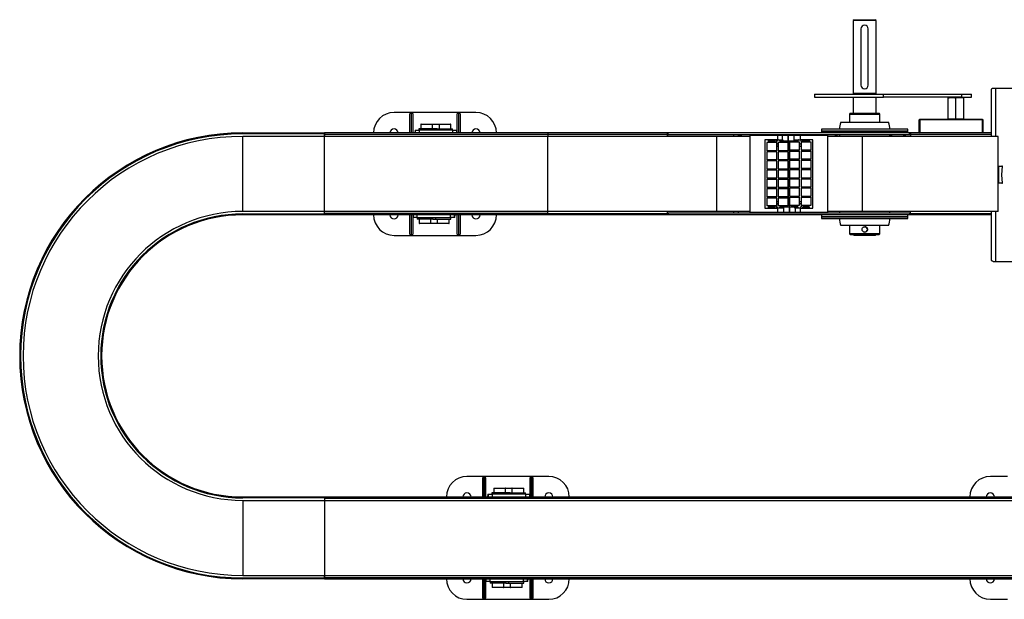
# Model space of a CAD drawing. Header units: millimetres. Extents: x 0 to 420, y 0 to 297.
# Tile 3 of 9: x 164 to 218, y 127 to 158. Entities that reach past the tile are written whole.
import ezdxf

# ---------------------------------------------------------------- set-up
doc = ezdxf.new("R2010")
doc.units = ezdxf.units.MM

msp = doc.modelspace()

# ---------------------------------------------------------------- linework, layer by layer
at = {"color": 7, "linetype": 'Continuous', "lineweight": 25}
for p, q in [((209.67443, 158.42364), (209.62443, 158.37364)), ((209.62443, 158.37364), (209.62443, 154.37364)), ((210.87443, 158.37364), (209.62443, 158.37364)), ((209.67443, 158.42364), (210.82443, 158.42364)), ((210.04943, 157.92364), (210.04943, 154.82364)), ((210.44943, 154.82364), (210.44943, 157.92364)), ((210.87443, 158.37364), (210.82443, 158.42364)), ((210.87443, 154.37364), (210.87443, 158.37364)), ((207.49943, 154.32364), (207.49943, 154.17364)), ((207.49943, 154.32364), (211.28068, 154.32364)), ((207.49943, 154.17364), (211.28068, 154.17364)), ((210.24943, 154.37364), (209.62443, 154.37364)), ((209.62443, 154.17364), (209.62443, 153.27364)), ((209.65193, 154.37364), (209.65193, 154.32364)), ((210.87443, 154.37364), (210.24943, 154.37364)), ((210.84693, 154.32364), (210.84693, 154.37364)), ((210.87443, 153.27364), (210.87443, 154.17364)), ((211.28068, 154.17364), (211.28068, 154.32364)), ((211.28068, 154.32364), (215.57756, 154.32364)), ((215.57756, 154.17364), (211.28068, 154.17364)), ((214.82443, 154.14864), (214.82443, 154.12471)), ((215.03693, 154.14864), (214.82443, 154.14864)), ((215.46193, 154.14864), (215.03693, 154.14864)), ((215.24943, 154.12471), (215.46193, 154.14864)), ((215.46193, 154.14864), (215.67443, 154.12471)), ((215.67443, 154.14864), (215.46193, 154.14864)), ((215.57756, 154.32364), (215.57756, 154.17364)), ((215.57756, 154.32364), (216.12443, 154.32364)), ((215.57756, 154.17364), (216.12443, 154.17364)), ((215.67443, 154.12471), (215.67443, 154.14864)), ((216.12443, 154.17364), (216.12443, 154.32364)), ((217.21711, 152.01114), (217.21711, 154.57309)), ((217.31236, 154.66834), (217.46255, 154.66834)), ((217.46255, 154.66834), (218.75238, 154.66834)), ((217.46255, 152.01114), (217.46255, 154.66834)), ((214.82443, 154.12471), (214.82443, 152.97257)), ((215.24943, 154.12471), (215.24943, 152.97257)), ((215.67443, 154.12471), (215.67443, 152.97257)), ((185.33471, 153.32364), (184.39971, 153.32364)), ((185.27471, 152.19864), (185.27471, 153.25477)), ((185.36471, 153.32364), (185.33471, 153.32364)), ((185.33471, 153.32364), (185.33471, 152.19864)), ((187.93471, 153.32364), (185.36471, 153.32364)), ((185.36471, 152.19864), (185.36471, 153.32364)), ((185.42471, 153.25477), (185.42471, 152.19864)), ((187.87471, 152.19864), (187.87471, 153.25477)), ((187.96471, 153.32364), (187.93471, 153.32364)), ((187.93471, 153.32364), (187.93471, 152.19864)), ((188.89971, 153.32364), (187.96471, 153.32364)), ((187.96471, 152.19864), (187.96471, 153.32364)), ((188.02471, 153.25477), (188.02471, 152.19864)), ((209.41785, 153.23197), (209.41785, 152.78325)), ((209.41785, 153.23197), (211.08101, 153.23197)), ((211.03934, 153.27364), (209.45952, 153.27364)), ((211.08101, 152.78325), (211.08101, 153.23197)), ((185.87105, 152.66364), (185.87105, 152.42864)), ((186.47851, 152.66364), (185.87105, 152.66364)), ((185.88605, 152.67864), (186.46547, 152.67864)), ((186.46547, 152.67864), (186.50605, 152.67864)), ((186.52105, 152.66364), (186.47851, 152.66364)), ((186.50605, 152.67864), (186.88603, 152.67864)), ((186.52105, 152.42864), (186.52105, 152.66364)), ((186.87103, 152.66364), (186.52105, 152.66364)), ((186.87103, 152.66364), (186.87103, 152.42864)), ((187.47849, 152.66364), (186.87103, 152.66364)), ((186.88603, 152.67864), (187.46545, 152.67864)), ((187.46545, 152.67864), (187.50603, 152.67864)), ((187.52103, 152.66364), (187.47849, 152.66364)), ((187.52103, 152.42864), (187.52103, 152.66364)), ((208.93598, 152.78325), (211.56288, 152.78325)), ((213.27443, 152.94864), (213.24943, 152.92364)), ((213.24943, 152.22364), (213.24943, 152.92364)), ((213.24943, 152.92364), (213.27443, 152.92364)), ((213.27443, 152.94864), (215.13752, 152.94864)), ((213.27443, 152.94864), (213.27443, 152.92364)), ((213.27443, 152.92364), (213.27443, 152.22364)), ((216.72443, 152.92364), (213.27443, 152.92364)), ((214.82443, 152.97257), (214.82443, 152.94864)), ((215.36135, 152.94864), (215.13752, 152.94864)), ((215.46193, 152.94864), (215.24943, 152.97257)), ((215.36135, 152.94864), (216.72443, 152.94864)), ((215.67443, 152.97257), (215.46193, 152.94864)), ((215.67443, 152.94864), (215.67443, 152.97257)), ((216.72443, 152.94864), (216.72443, 152.92364)), ((216.72443, 152.94864), (216.74943, 152.92364)), ((216.72443, 152.22364), (216.72443, 152.92364)), ((216.72443, 152.92364), (216.74943, 152.92364)), ((216.74943, 152.92364), (216.74943, 152.22364)), ((176.08943, 152.19864), (176.08943, 152.14864)), ((176.08943, 152.19864), (180.58943, 152.19864)), ((180.58943, 152.14864), (176.08943, 152.14864)), ((176.08943, 147.88614), (176.08943, 152.01114)), ((180.58943, 152.01114), (176.08943, 152.01114)), ((192.83943, 152.19864), (180.58943, 152.19864)), ((180.58943, 152.19864), (180.58943, 152.14864)), ((180.58943, 152.01114), (180.58943, 152.14864)), ((192.83943, 152.12364), (180.58943, 152.12364)), ((180.58943, 152.12364), (180.58943, 152.01114)), ((180.58943, 147.88614), (180.58943, 152.01114)), ((192.83943, 152.01114), (180.58943, 152.01114)), ((185.55502, 152.19864), (185.5554, 152.26077)), ((185.55578, 152.19864), (185.5554, 152.26077)), ((185.55671, 152.34864), (185.55671, 152.19864)), ((185.55671, 152.34864), (185.58822, 152.34864)), ((185.58822, 152.19864), (185.58822, 152.34864)), ((185.58822, 152.34864), (185.78945, 152.34864)), ((185.77105, 152.42864), (185.77105, 152.34864)), ((186.62105, 152.42864), (185.77105, 152.42864)), ((185.78945, 152.34864), (185.78945, 152.19864)), ((187.63941, 152.34864), (185.78945, 152.34864)), ((186.62105, 152.34864), (186.62105, 152.42864)), ((186.76844, 152.42864), (186.62105, 152.42864)), ((186.77103, 152.42864), (186.77103, 152.34864)), ((186.77103, 152.42864), (187.62103, 152.42864)), ((187.62103, 152.34864), (187.62103, 152.42864)), ((187.63941, 152.19864), (187.63941, 152.34864)), ((187.63941, 152.34864), (187.83818, 152.34864)), ((187.83818, 152.34864), (187.83818, 152.19864)), ((192.83943, 152.19864), (192.83943, 152.12364)), ((199.41443, 152.19864), (192.83943, 152.19864)), ((192.83943, 152.12364), (192.83943, 152.01114)), ((199.41443, 152.12364), (192.83943, 152.12364)), ((192.83943, 152.12364), (192.83943, 152.01114)), ((192.83943, 147.88614), (192.83943, 152.01114)), ((202.12443, 152.01114), (192.83943, 152.01114)), ((199.41443, 152.12364), (199.41443, 152.19864)), ((199.46443, 152.19864), (199.41443, 152.19864)), ((199.41443, 152.12364), (199.41443, 152.01114)), ((199.41443, 152.01114), (199.41443, 152.09864)), ((200.90691, 152.09864), (199.41443, 152.09864)), ((199.46443, 152.09864), (199.46443, 152.19864)), ((212.71443, 152.19864), (199.46443, 152.19864)), ((212.71443, 152.09864), (200.90691, 152.09864)), ((202.12443, 147.88614), (202.12443, 152.01114)), ((203.96184, 152.01114), (202.12443, 152.01114)), ((203.0641, 152.01114), (203.0641, 152.09864)), ((203.32079, 152.01114), (203.32079, 152.09864)), ((203.36199, 152.04864), (203.36199, 152.01114)), ((203.43699, 152.04864), (203.36199, 152.04864)), ((203.51199, 152.04864), (203.43699, 152.04864)), ((203.51199, 152.01114), (203.51199, 152.04864)), ((203.96184, 147.82364), (203.96184, 152.07364)), ((203.96184, 152.07364), (205.45433, 152.07364)), ((205.08943, 152.09864), (205.08943, 152.07364)), ((205.45433, 152.07364), (205.45433, 151.82864)), ((205.45433, 152.07364), (205.73718, 152.07364)), ((205.73718, 151.82864), (205.73718, 152.07364)), ((205.73718, 152.07364), (206.04943, 152.07364)), ((206.04943, 151.75364), (206.04943, 152.07364)), ((206.04943, 152.07364), (206.36168, 152.07364)), ((206.04943, 152.07364), (206.04943, 151.75364)), ((206.36168, 152.07364), (206.36168, 151.75364)), ((206.36168, 152.07364), (206.72454, 152.07364)), ((206.72454, 151.82864), (206.72454, 152.07364)), ((206.72454, 152.07364), (208.21702, 152.07364)), ((207.08943, 152.09864), (207.08943, 152.07364)), ((207.87443, 152.39864), (207.87443, 152.29864)), ((209.06193, 152.39864), (207.87443, 152.39864)), ((207.87443, 152.29864), (207.87443, 152.19864)), ((209.06193, 152.29864), (207.87443, 152.29864)), ((207.87443, 152.29864), (212.62443, 152.29864)), ((208.21702, 152.07364), (208.21702, 147.82364)), ((210.12443, 152.01114), (208.21702, 152.01114)), ((208.61199, 152.04864), (208.61199, 152.01114)), ((208.68699, 152.04864), (208.61199, 152.04864)), ((208.76199, 152.04864), (208.68699, 152.04864)), ((208.76199, 152.01114), (208.76199, 152.04864)), ((212.62443, 152.39864), (209.06193, 152.39864)), ((212.62443, 152.29864), (209.06193, 152.29864)), ((210.12443, 147.88614), (210.12443, 152.01114)), ((217.58943, 152.01114), (210.12443, 152.01114)), ((211.68699, 152.04864), (211.62693, 152.04864)), ((211.76199, 152.04864), (211.68699, 152.04864)), ((211.76199, 152.01114), (211.76199, 152.04864)), ((212.36199, 152.04864), (212.36199, 152.01114)), ((212.43699, 152.04864), (212.36199, 152.04864)), ((212.51199, 152.04864), (212.43699, 152.04864)), ((212.51199, 152.01114), (212.51199, 152.04864)), ((212.62443, 152.29864), (212.62443, 152.39864)), ((212.62443, 152.19864), (212.62443, 152.29864)), ((212.71443, 152.09864), (212.71443, 152.19864)), ((212.76443, 152.19864), (212.71443, 152.19864)), ((212.76443, 152.09864), (212.71443, 152.09864)), ((212.76443, 152.19864), (212.76443, 152.12364)), ((217.21711, 152.19864), (212.76443, 152.19864)), ((217.21711, 152.12364), (212.76443, 152.12364)), ((212.76443, 152.12364), (212.76443, 152.01114)), ((213.24943, 152.22364), (213.27443, 152.22364)), ((213.24943, 152.22364), (213.27443, 152.19864)), ((213.27443, 152.22364), (216.72443, 152.22364)), ((213.27443, 152.22364), (213.27443, 152.19864)), ((216.72443, 152.22364), (216.72443, 152.19864)), ((216.72443, 152.22364), (216.74943, 152.22364)), ((216.72443, 152.19864), (216.74943, 152.22364)), ((217.58943, 147.88614), (217.58943, 152.01114)), ((205.45433, 151.82864), (204.76943, 151.82864)), ((204.76943, 151.82864), (204.76943, 148.06864)), ((204.86943, 151.67114), (204.86943, 151.22114)), ((205.41943, 151.67114), (204.86943, 151.67114)), ((204.95693, 151.68864), (204.95693, 151.67114)), ((205.33193, 151.68864), (204.95693, 151.68864)), ((204.96943, 151.75364), (204.96943, 151.82864)), ((205.31943, 151.75364), (204.96943, 151.75364)), ((205.01943, 151.72364), (205.01943, 151.68864)), ((205.01943, 151.72364), (205.26943, 151.72364)), ((205.02818, 151.75364), (205.02818, 151.72364)), ((205.26068, 151.72364), (205.26068, 151.75364)), ((205.26943, 151.68864), (205.26943, 151.72364)), ((205.31943, 151.82864), (205.31943, 151.75364)), ((205.33193, 151.67114), (205.33193, 151.68864)), ((205.41943, 151.22114), (205.41943, 151.67114)), ((205.45433, 151.82864), (205.73718, 151.82864)), ((205.49943, 151.67114), (205.49943, 151.22114)), ((206.04943, 151.67114), (205.49943, 151.67114)), ((205.58693, 151.68864), (205.58693, 151.67114)), ((205.96193, 151.68864), (205.58693, 151.68864)), ((205.59943, 151.75364), (205.59943, 151.82864)), ((205.76345, 151.75364), (205.59943, 151.75364)), ((205.64943, 151.72364), (205.64943, 151.68864)), ((205.64943, 151.72364), (205.89943, 151.72364)), ((205.65818, 151.75364), (205.65818, 151.72364)), ((205.73718, 151.82864), (205.76345, 151.82864)), ((205.76345, 151.82864), (205.76345, 151.75364)), ((206.04943, 151.75364), (205.76345, 151.75364)), ((205.89068, 151.72364), (205.89068, 151.75364)), ((205.89943, 151.68864), (205.89943, 151.72364)), ((205.96193, 151.67114), (205.96193, 151.68864)), ((206.36168, 151.75364), (206.04943, 151.75364)), ((206.04943, 151.67114), (206.04943, 151.75364)), ((206.04943, 151.75364), (206.04943, 151.39952)), ((206.04943, 151.22114), (206.04943, 151.67114)), ((206.04943, 151.40364), (206.12943, 151.43275)), ((206.12943, 151.70614), (206.12943, 151.25614)), ((206.12943, 151.70614), (206.67943, 151.70614)), ((206.12943, 150.34452), (206.12943, 151.43275)), ((206.21693, 151.72364), (206.21693, 151.70614)), ((206.21693, 151.72364), (206.59193, 151.72364)), ((206.27943, 151.75364), (206.27943, 151.72364)), ((206.40443, 151.75364), (206.36168, 151.75364)), ((206.40443, 151.75364), (206.40443, 151.82864)), ((206.40443, 151.82864), (206.72454, 151.82864)), ((206.57943, 151.75364), (206.40443, 151.75364)), ((206.52943, 151.72364), (206.52943, 151.75364)), ((206.52943, 151.74655), (206.53443, 151.75364)), ((206.57943, 151.82864), (206.57943, 151.75364)), ((206.59193, 151.70614), (206.59193, 151.72364)), ((206.67943, 151.25614), (206.67943, 151.70614)), ((207.40943, 151.82864), (206.72454, 151.82864)), ((206.75943, 151.70614), (206.75943, 151.25614)), ((206.75943, 151.70614), (207.30943, 151.70614)), ((206.84693, 151.72364), (206.84693, 151.70614)), ((206.84693, 151.72364), (207.22193, 151.72364)), ((206.85943, 151.75364), (206.85943, 151.82864)), ((207.20943, 151.75364), (206.85943, 151.75364)), ((206.90943, 151.75364), (206.90943, 151.72364)), ((207.15943, 151.72364), (207.15943, 151.75364)), ((207.20943, 151.82864), (207.20943, 151.75364)), ((207.22193, 151.70614), (207.22193, 151.72364)), ((207.30943, 151.25614), (207.30943, 151.70614)), ((207.40943, 148.06864), (207.40943, 151.82864)), ((205.41943, 151.22114), (204.86943, 151.22114)), ((204.86943, 151.16614), (204.86943, 150.71614)), ((205.41943, 151.16614), (204.86943, 151.16614)), ((204.95693, 151.22114), (204.95693, 151.20364)), ((205.33193, 151.20364), (204.95693, 151.20364)), ((204.95693, 151.18364), (204.95693, 151.16614)), ((205.33193, 151.18364), (204.95693, 151.18364)), ((205.01943, 151.20364), (205.01943, 151.18364)), ((205.26943, 151.18364), (205.26943, 151.20364)), ((205.33193, 151.20364), (205.33193, 151.22114)), ((205.33193, 151.16614), (205.33193, 151.18364)), ((205.41943, 150.71614), (205.41943, 151.16614)), ((206.04943, 151.22114), (205.49943, 151.22114)), ((205.49943, 151.16614), (205.49943, 150.71614)), ((206.04943, 151.16614), (205.49943, 151.16614)), ((205.58693, 151.22114), (205.58693, 151.20364)), ((205.96193, 151.20364), (205.58693, 151.20364)), ((205.58693, 151.18364), (205.58693, 151.16614)), ((205.96193, 151.18364), (205.58693, 151.18364)), ((205.64943, 151.20364), (205.64943, 151.18364)), ((205.89943, 151.18364), (205.89943, 151.20364)), ((205.96193, 151.20364), (205.96193, 151.22114)), ((205.96193, 151.16614), (205.96193, 151.18364)), ((206.04943, 151.39952), (206.12943, 151.42864)), ((206.04943, 150.71614), (206.04943, 151.16614)), ((206.12943, 151.42864), (206.12943, 150.34864)), ((206.67943, 151.25614), (206.12943, 151.25614)), ((206.12943, 151.20114), (206.12943, 150.75114)), ((206.12943, 151.20114), (206.67943, 151.20114)), ((206.21693, 151.25614), (206.21693, 151.23864)), ((206.59193, 151.23864), (206.21693, 151.23864)), ((206.21693, 151.21864), (206.21693, 151.20114)), ((206.21693, 151.21864), (206.59193, 151.21864)), ((206.27943, 151.23864), (206.27943, 151.21864)), ((206.52943, 151.21864), (206.52943, 151.23864)), ((206.59193, 151.23864), (206.59193, 151.25614)), ((206.59193, 151.20114), (206.59193, 151.21864)), ((206.67943, 150.75114), (206.67943, 151.20114)), ((207.30943, 151.25614), (206.75943, 151.25614)), ((206.75943, 151.20114), (206.75943, 150.75114)), ((206.75943, 151.20114), (207.30943, 151.20114)), ((206.84693, 151.25614), (206.84693, 151.23864)), ((207.22193, 151.23864), (206.84693, 151.23864)), ((206.84693, 151.21864), (206.84693, 151.20114)), ((206.84693, 151.21864), (207.22193, 151.21864)), ((206.90943, 151.23864), (206.90943, 151.21864)), ((207.15943, 151.21864), (207.15943, 151.23864)), ((207.22193, 151.23864), (207.22193, 151.25614)), ((207.22193, 151.20114), (207.22193, 151.21864)), ((207.30943, 150.75114), (207.30943, 151.20114)), ((205.41943, 150.71614), (204.86943, 150.71614)), ((204.86943, 150.66114), (204.86943, 150.21114)), ((205.41943, 150.66114), (204.86943, 150.66114)), ((204.95693, 150.71614), (204.95693, 150.69864)), ((205.33193, 150.69864), (204.95693, 150.69864)), ((204.95693, 150.67864), (204.95693, 150.66114)), ((205.33193, 150.67864), (204.95693, 150.67864)), ((205.01943, 150.69864), (205.01943, 150.67864)), ((205.26943, 150.67864), (205.26943, 150.69864)), ((205.33193, 150.69864), (205.33193, 150.71614)), ((205.33193, 150.66114), (205.33193, 150.67864)), ((205.41943, 150.21114), (205.41943, 150.66114)), ((206.04943, 150.71614), (205.49943, 150.71614)), ((205.49943, 150.66114), (205.49943, 150.21114)), ((206.04943, 150.66114), (205.49943, 150.66114)), ((205.58693, 150.71614), (205.58693, 150.69864)), ((205.96193, 150.69864), (205.58693, 150.69864)), ((205.58693, 150.67864), (205.58693, 150.66114)), ((205.96193, 150.67864), (205.58693, 150.67864)), ((205.64943, 150.69864), (205.64943, 150.67864)), ((205.89943, 150.67864), (205.89943, 150.69864)), ((205.96193, 150.69864), (205.96193, 150.71614)), ((205.96193, 150.66114), (205.96193, 150.67864)), ((206.04943, 150.21114), (206.04943, 150.66114)), ((206.04943, 150.37775), (206.12943, 150.34864)), ((206.04943, 150.37775), (206.04943, 149.94864)), ((206.12943, 150.34452), (206.04943, 150.37364)), ((206.12443, 150.35046), (206.12443, 150.34634)), ((206.67943, 150.75114), (206.12943, 150.75114)), ((206.12943, 150.69614), (206.12943, 150.24614)), ((206.12943, 150.69614), (206.67943, 150.69614)), ((206.21693, 150.75114), (206.21693, 150.73364)), ((206.59193, 150.73364), (206.21693, 150.73364)), ((206.21693, 150.71364), (206.21693, 150.69614)), ((206.21693, 150.71364), (206.59193, 150.71364)), ((206.27943, 150.73364), (206.27943, 150.71364)), ((206.52943, 150.71364), (206.52943, 150.73364)), ((206.59193, 150.73364), (206.59193, 150.75114)), ((206.59193, 150.69614), (206.59193, 150.71364)), ((206.67943, 150.24614), (206.67943, 150.69614)), ((207.30943, 150.75114), (206.75943, 150.75114)), ((206.75943, 150.69614), (206.75943, 150.24614)), ((206.75943, 150.69614), (207.30943, 150.69614)), ((206.84693, 150.75114), (206.84693, 150.73364)), ((207.22193, 150.73364), (206.84693, 150.73364)), ((206.84693, 150.71364), (206.84693, 150.69614)), ((206.84693, 150.71364), (207.22193, 150.71364)), ((206.90943, 150.73364), (206.90943, 150.71364)), ((207.15943, 150.71364), (207.15943, 150.73364)), ((207.22193, 150.73364), (207.22193, 150.75114)), ((207.22193, 150.69614), (207.22193, 150.71364)), ((207.30943, 150.24614), (207.30943, 150.69614)), ((217.58943, 150.37891), (217.79131, 150.37891)), ((217.61557, 149.43276), (217.61557, 150.37891)), ((217.80059, 150.36553), (217.77594, 149.90652)), ((217.78862, 149.90584), (217.81334, 150.36621)), ((205.41943, 150.21114), (204.86943, 150.21114)), ((204.86943, 150.15614), (204.86943, 149.70614)), ((205.41943, 150.15614), (204.86943, 150.15614)), ((204.95693, 150.21114), (204.95693, 150.19364)), ((205.33193, 150.19364), (204.95693, 150.19364)), ((204.95693, 150.17364), (204.95693, 150.15614)), ((205.33193, 150.17364), (204.95693, 150.17364)), ((205.01943, 150.19364), (205.01943, 150.17364)), ((205.26943, 150.17364), (205.26943, 150.19364)), ((205.33193, 150.19364), (205.33193, 150.21114)), ((205.33193, 150.15614), (205.33193, 150.17364)), ((205.41943, 149.70614), (205.41943, 150.15614)), ((206.04943, 150.21114), (205.49943, 150.21114)), ((205.49943, 150.15614), (205.49943, 149.70614)), ((206.04943, 150.15614), (205.49943, 150.15614)), ((205.58693, 150.21114), (205.58693, 150.19364)), ((205.96193, 150.19364), (205.58693, 150.19364)), ((205.58693, 150.17364), (205.58693, 150.15614)), ((205.96193, 150.17364), (205.58693, 150.17364)), ((205.64943, 150.19364), (205.64943, 150.17364)), ((205.89943, 150.17364), (205.89943, 150.19364)), ((205.96193, 150.19364), (205.96193, 150.21114)), ((205.96193, 150.15614), (205.96193, 150.17364)), ((206.04943, 150.15614), (206.04943, 150.21114)), ((206.04943, 149.70614), (206.04943, 150.15614)), ((206.04943, 149.94864), (206.12943, 149.94864)), ((206.12943, 149.94864), (206.04943, 149.94864)), ((206.67943, 150.24614), (206.12943, 150.24614)), ((206.12943, 150.19114), (206.12943, 149.74114)), ((206.12943, 150.19114), (206.67943, 150.19114)), ((206.12943, 149.51952), (206.12943, 149.94864)), ((206.12943, 149.94864), (206.12943, 149.52364)), ((206.21693, 150.24614), (206.21693, 150.22864)), ((206.59193, 150.22864), (206.21693, 150.22864)), ((206.21693, 150.20864), (206.21693, 150.19114)), ((206.21693, 150.20864), (206.59193, 150.20864)), ((206.27943, 150.22864), (206.27943, 150.20864)), ((206.52943, 150.20864), (206.52943, 150.22864)), ((206.59193, 150.22864), (206.59193, 150.24614)), ((206.59193, 150.19114), (206.59193, 150.20864)), ((206.67943, 149.74114), (206.67943, 150.19114)), ((207.30943, 150.24614), (206.75943, 150.24614)), ((206.75943, 150.19114), (206.75943, 149.74114)), ((206.75943, 150.19114), (207.30943, 150.19114)), ((206.84693, 150.24614), (206.84693, 150.22864)), ((207.22193, 150.22864), (206.84693, 150.22864)), ((206.84693, 150.20864), (206.84693, 150.19114)), ((206.84693, 150.20864), (207.22193, 150.20864)), ((206.90943, 150.22864), (206.90943, 150.20864)), ((207.15943, 150.20864), (207.15943, 150.22864)), ((207.22193, 150.22864), (207.22193, 150.24614)), ((207.22193, 150.19114), (207.22193, 150.20864)), ((207.30943, 149.74114), (207.30943, 150.19114)), ((217.77594, 149.90652), (217.78862, 149.90584)), ((217.78862, 149.90584), (217.77594, 149.90516)), ((217.77594, 149.90516), (217.80059, 149.44614)), ((217.81334, 149.44546), (217.78862, 149.90584)), ((205.41943, 149.70614), (204.86943, 149.70614)), ((204.86943, 149.65114), (204.86943, 149.20114)), ((204.86943, 149.65114), (205.41943, 149.65114)), ((204.95693, 149.70614), (204.95693, 149.68864)), ((205.33193, 149.68864), (204.95693, 149.68864)), ((204.95693, 149.66864), (204.95693, 149.65114)), ((204.95693, 149.66864), (205.33193, 149.66864)), ((205.01943, 149.68864), (205.01943, 149.66864)), ((205.26943, 149.66864), (205.26943, 149.68864)), ((205.33193, 149.68864), (205.33193, 149.70614)), ((205.33193, 149.65114), (205.33193, 149.66864)), ((205.41943, 149.20114), (205.41943, 149.65114)), ((206.04943, 149.70614), (205.49943, 149.70614)), ((205.49943, 149.65114), (205.49943, 149.20114)), ((205.49943, 149.65114), (206.04943, 149.65114)), ((205.58693, 149.70614), (205.58693, 149.68864)), ((205.96193, 149.68864), (205.58693, 149.68864)), ((205.58693, 149.66864), (205.58693, 149.65114)), ((205.58693, 149.66864), (205.96193, 149.66864)), ((205.64943, 149.68864), (205.64943, 149.66864)), ((205.89943, 149.66864), (205.89943, 149.68864)), ((205.96193, 149.68864), (205.96193, 149.70614)), ((205.96193, 149.65114), (205.96193, 149.66864)), ((206.04943, 149.20114), (206.04943, 149.65114)), ((206.04943, 149.55275), (206.12943, 149.52364)), ((206.04943, 149.55275), (206.04943, 148.46452)), ((206.12943, 149.51952), (206.04943, 149.54864)), ((206.12443, 149.52546), (206.12443, 149.52134)), ((206.12943, 149.74114), (206.67943, 149.74114)), ((206.12943, 149.68614), (206.12943, 149.23614)), ((206.12943, 149.68614), (206.67943, 149.68614)), ((206.21693, 149.74114), (206.21693, 149.72364)), ((206.21693, 149.72364), (206.59193, 149.72364)), ((206.21693, 149.70364), (206.21693, 149.68614)), ((206.21693, 149.70364), (206.59193, 149.70364)), ((206.27943, 149.72364), (206.27943, 149.70364)), ((206.52943, 149.70364), (206.52943, 149.72364)), ((206.59193, 149.72364), (206.59193, 149.74114)), ((206.59193, 149.68614), (206.59193, 149.70364)), ((206.67943, 149.23614), (206.67943, 149.68614)), ((206.75943, 149.74114), (207.30943, 149.74114)), ((206.75943, 149.68614), (206.75943, 149.23614)), ((206.75943, 149.68614), (207.30943, 149.68614)), ((206.84693, 149.74114), (206.84693, 149.72364)), ((206.84693, 149.72364), (207.22193, 149.72364)), ((206.84693, 149.70364), (206.84693, 149.68614)), ((206.84693, 149.70364), (207.22193, 149.70364)), ((206.90943, 149.72364), (206.90943, 149.70364)), ((207.15943, 149.70364), (207.15943, 149.72364)), ((207.22193, 149.72364), (207.22193, 149.74114)), ((207.22193, 149.68614), (207.22193, 149.70364)), ((207.30943, 149.23614), (207.30943, 149.68614)), ((217.79131, 149.43276), (217.58943, 149.43276)), ((205.41943, 149.20114), (204.86943, 149.20114)), ((204.86943, 149.14614), (204.86943, 148.69614)), ((204.86943, 149.14614), (205.41943, 149.14614)), ((204.95693, 149.20114), (204.95693, 149.18364)), ((205.33193, 149.18364), (204.95693, 149.18364)), ((204.95693, 149.16364), (204.95693, 149.14614)), ((204.95693, 149.16364), (205.33193, 149.16364)), ((205.01943, 149.18364), (205.01943, 149.16364)), ((205.26943, 149.16364), (205.26943, 149.18364)), ((205.33193, 149.18364), (205.33193, 149.20114)), ((205.33193, 149.14614), (205.33193, 149.16364)), ((205.41943, 148.69614), (205.41943, 149.14614)), ((206.04943, 149.20114), (205.49943, 149.20114)), ((205.49943, 149.14614), (205.49943, 148.69614)), ((205.49943, 149.14614), (206.04943, 149.14614)), ((205.58693, 149.20114), (205.58693, 149.18364)), ((205.96193, 149.18364), (205.58693, 149.18364)), ((205.58693, 149.16364), (205.58693, 149.14614)), ((205.58693, 149.16364), (205.96193, 149.16364)), ((205.64943, 149.18364), (205.64943, 149.16364)), ((205.89943, 149.16364), (205.89943, 149.18364)), ((205.96193, 149.18364), (205.96193, 149.20114)), ((205.96193, 149.14614), (205.96193, 149.16364)), ((206.04943, 149.14614), (206.04943, 149.20114)), ((206.04943, 148.69614), (206.04943, 149.14614)), ((206.12943, 149.23614), (206.67943, 149.23614)), ((206.12943, 149.18114), (206.12943, 148.73114)), ((206.12943, 149.18114), (206.67943, 149.18114)), ((206.12943, 148.73114), (206.67943, 148.73114)), ((206.21693, 149.23614), (206.21693, 149.21864)), ((206.21693, 149.21864), (206.59193, 149.21864)), ((206.21693, 149.19864), (206.21693, 149.18114)), ((206.21693, 149.19864), (206.59193, 149.19864)), ((206.21693, 148.73114), (206.21693, 148.71364)), ((206.27943, 149.21864), (206.27943, 149.19864)), ((206.52943, 149.19864), (206.52943, 149.21864)), ((206.59193, 149.21864), (206.59193, 149.23614)), ((206.59193, 149.18114), (206.59193, 149.19864)), ((206.59193, 148.71364), (206.59193, 148.73114)), ((206.67943, 148.73114), (206.67943, 149.18114)), ((206.75943, 149.23614), (207.30943, 149.23614)), ((206.75943, 149.18114), (206.75943, 148.73114)), ((206.75943, 149.18114), (207.30943, 149.18114)), ((206.75943, 148.73114), (207.30943, 148.73114)), ((206.84693, 149.23614), (206.84693, 149.21864)), ((206.84693, 149.21864), (207.22193, 149.21864)), ((206.84693, 149.19864), (206.84693, 149.18114)), ((206.84693, 149.19864), (207.22193, 149.19864)), ((206.84693, 148.73114), (206.84693, 148.71364)), ((206.90943, 149.21864), (206.90943, 149.19864)), ((207.15943, 149.19864), (207.15943, 149.21864)), ((207.22193, 149.21864), (207.22193, 149.23614)), ((207.22193, 149.18114), (207.22193, 149.19864)), ((207.22193, 148.71364), (207.22193, 148.73114)), ((207.30943, 148.73114), (207.30943, 149.18114)), ((205.41943, 148.69614), (204.86943, 148.69614)), ((204.86943, 148.64114), (204.86943, 148.19114)), ((204.86943, 148.64114), (205.41943, 148.64114)), ((205.41943, 148.19114), (204.86943, 148.19114)), ((204.95693, 148.69614), (204.95693, 148.67864)), ((205.33193, 148.67864), (204.95693, 148.67864)), ((204.95693, 148.65864), (204.95693, 148.64114)), ((204.95693, 148.65864), (205.33193, 148.65864)), ((204.95693, 148.19114), (204.95693, 148.17364)), ((205.01943, 148.67864), (205.01943, 148.65864)), ((205.26943, 148.65864), (205.26943, 148.67864)), ((205.33193, 148.67864), (205.33193, 148.69614)), ((205.33193, 148.64114), (205.33193, 148.65864)), ((205.33193, 148.17364), (205.33193, 148.19114)), ((205.41943, 148.19114), (205.41943, 148.64114)), ((206.04943, 148.69614), (205.49943, 148.69614)), ((205.49943, 148.64114), (205.49943, 148.19114)), ((205.49943, 148.64114), (206.04943, 148.64114)), ((206.04943, 148.19114), (205.49943, 148.19114)), ((205.58693, 148.69614), (205.58693, 148.67864)), ((205.96193, 148.67864), (205.58693, 148.67864)), ((205.58693, 148.65864), (205.58693, 148.64114)), ((205.58693, 148.65864), (205.96193, 148.65864)), ((205.58693, 148.19114), (205.58693, 148.17364)), ((205.64943, 148.67864), (205.64943, 148.65864)), ((205.89943, 148.65864), (205.89943, 148.67864)), ((205.96193, 148.67864), (205.96193, 148.69614)), ((205.96193, 148.64114), (205.96193, 148.65864)), ((205.96193, 148.17364), (205.96193, 148.19114)), ((206.04943, 148.64114), (206.04943, 148.69614)), ((206.04943, 148.19114), (206.04943, 148.64114)), ((206.12943, 148.49775), (206.04943, 148.46864)), ((206.12943, 148.49364), (206.04943, 148.46452)), ((206.12943, 148.67614), (206.12943, 148.22614)), ((206.12943, 148.67614), (206.67943, 148.67614)), ((206.12943, 148.14364), (206.12943, 148.49775)), ((206.12943, 148.49364), (206.12943, 148.14364)), ((206.12943, 148.22614), (206.67943, 148.22614)), ((206.21693, 148.71364), (206.59193, 148.71364)), ((206.21693, 148.69364), (206.21693, 148.67614)), ((206.21693, 148.69364), (206.59193, 148.69364)), ((206.21693, 148.22614), (206.21693, 148.20864)), ((206.21693, 148.20864), (206.59193, 148.20864)), ((206.27943, 148.71364), (206.27943, 148.69364)), ((206.27943, 148.20864), (206.27943, 148.17364)), ((206.52943, 148.69364), (206.52943, 148.71364)), ((206.52943, 148.17364), (206.52943, 148.20864)), ((206.59193, 148.67614), (206.59193, 148.69364)), ((206.59193, 148.20864), (206.59193, 148.22614)), ((206.67943, 148.22614), (206.67943, 148.67614)), ((206.75943, 148.67614), (206.75943, 148.22614)), ((206.75943, 148.67614), (207.30943, 148.67614)), ((206.75943, 148.22614), (207.30943, 148.22614)), ((206.84693, 148.71364), (207.22193, 148.71364)), ((206.84693, 148.69364), (206.84693, 148.67614)), ((206.84693, 148.69364), (207.22193, 148.69364)), ((206.84693, 148.22614), (206.84693, 148.20864)), ((206.84693, 148.20864), (207.22193, 148.20864)), ((206.90943, 148.71364), (206.90943, 148.69364)), ((206.90943, 148.20864), (206.90943, 148.17364)), ((207.15943, 148.69364), (207.15943, 148.71364)), ((207.15943, 148.17364), (207.15943, 148.20864)), ((207.22193, 148.67614), (207.22193, 148.69364)), ((207.22193, 148.20864), (207.22193, 148.22614)), ((207.30943, 148.22614), (207.30943, 148.67614)), ((180.58943, 147.88614), (176.08943, 147.88614)), ((176.08943, 147.74864), (180.58943, 147.74864)), ((176.08943, 147.74864), (176.08943, 147.69864)), ((180.58943, 147.69864), (176.08943, 147.69864)), ((180.58943, 147.77364), (180.58943, 147.88614)), ((180.58943, 147.74864), (180.58943, 147.88614)), ((192.83943, 147.88614), (180.58943, 147.88614)), ((192.83943, 147.77364), (180.58943, 147.77364)), ((180.58943, 147.74864), (180.58943, 147.69864)), ((192.83943, 147.69864), (180.58943, 147.69864)), ((185.27471, 146.6425), (185.27471, 147.69864)), ((185.33471, 147.69864), (185.33471, 146.57364)), ((185.36471, 146.57364), (185.36471, 147.69864)), ((185.42471, 147.69864), (185.42471, 146.6425)), ((185.46125, 147.54864), (185.46125, 147.69864)), ((185.66001, 147.69864), (185.66001, 147.54864)), ((187.50997, 147.54864), (187.50997, 147.69864)), ((187.7112, 147.69864), (187.7112, 147.54864)), ((187.74272, 147.54864), (187.74272, 147.69864)), ((187.74364, 147.69864), (187.74403, 147.6365)), ((187.74441, 147.69864), (187.74403, 147.6365)), ((187.87471, 146.6425), (187.87471, 147.69864)), ((187.93471, 147.69864), (187.93471, 146.57364)), ((187.96471, 146.57364), (187.96471, 147.69864)), ((188.02471, 147.69864), (188.02471, 146.6425)), ((192.83943, 147.77364), (192.83943, 147.88614)), ((202.12443, 147.88614), (192.83943, 147.88614)), ((192.83943, 147.77364), (192.83943, 147.88614)), ((192.83943, 147.77364), (192.83943, 147.69864)), ((192.83943, 147.77364), (199.41443, 147.77364)), ((199.41443, 147.69864), (192.83943, 147.69864)), ((199.41443, 147.79864), (199.41443, 147.88614)), ((199.41443, 147.77364), (199.41443, 147.88614)), ((200.90691, 147.79864), (199.41443, 147.79864)), ((199.41443, 147.77364), (199.41443, 147.69864)), ((199.46443, 147.69864), (199.41443, 147.69864)), ((199.46443, 147.79864), (199.46443, 147.69864)), ((212.71443, 147.69864), (199.46443, 147.69864)), ((212.71443, 147.79864), (200.90691, 147.79864)), ((203.96184, 147.88614), (202.12443, 147.88614)), ((203.0641, 147.79864), (203.0641, 147.88614)), ((203.32079, 147.79864), (203.32079, 147.88614)), ((205.45433, 147.82364), (203.96184, 147.82364)), ((204.07443, 147.79864), (204.09943, 147.82364)), ((204.76943, 148.06864), (205.45433, 148.06864)), ((205.33193, 148.17364), (204.95693, 148.17364)), ((204.96943, 148.06864), (204.96943, 148.14364)), ((204.96943, 148.14364), (205.31943, 148.14364)), ((205.01943, 148.17364), (205.01943, 148.14364)), ((205.06425, 147.82364), (205.06425, 147.79864)), ((205.08943, 147.79864), (205.08943, 147.82364)), ((205.26943, 148.14364), (205.26943, 148.17364)), ((205.31943, 148.14364), (205.31943, 148.06864)), ((205.45433, 148.06864), (205.45433, 147.82364)), ((205.77443, 148.06864), (205.45433, 148.06864)), ((205.81718, 147.82364), (205.45433, 147.82364)), ((205.96193, 148.17364), (205.58693, 148.17364)), ((205.59943, 148.06864), (205.59943, 148.14364)), ((205.59943, 148.14364), (205.77443, 148.14364)), ((205.64943, 148.15072), (205.64443, 148.14364)), ((205.64943, 148.17364), (205.64943, 148.14364)), ((205.77443, 148.14364), (205.77443, 148.06864)), ((205.77443, 148.14364), (205.81718, 148.14364)), ((205.81718, 147.82364), (205.81718, 148.14364)), ((205.81718, 148.14364), (206.12943, 148.14364)), ((206.12943, 147.82364), (205.81718, 147.82364)), ((205.89943, 148.14364), (205.89943, 148.17364)), ((206.12943, 147.82364), (206.12943, 148.14364)), ((206.12943, 148.14364), (206.41542, 148.14364)), ((206.12943, 148.14364), (206.12943, 147.82364)), ((206.44168, 147.82364), (206.12943, 147.82364)), ((206.52943, 148.17364), (206.27943, 148.17364)), ((206.28818, 148.17364), (206.28818, 148.14364)), ((206.41542, 148.06864), (206.41542, 148.14364)), ((206.41542, 148.14364), (206.57943, 148.14364)), ((206.44168, 148.06864), (206.41542, 148.06864)), ((206.44168, 148.06864), (206.44168, 147.82364)), ((206.72454, 148.06864), (206.44168, 148.06864)), ((206.72454, 147.82364), (206.44168, 147.82364)), ((206.52068, 148.14364), (206.52068, 148.17364)), ((206.57943, 148.14364), (206.57943, 148.06864)), ((206.72454, 147.82364), (206.72454, 148.06864)), ((206.72454, 148.06864), (207.40943, 148.06864)), ((208.21702, 147.82364), (206.72454, 147.82364)), ((206.85943, 148.06864), (206.85943, 148.14364)), ((206.85943, 148.14364), (207.20943, 148.14364)), ((207.15943, 148.17364), (206.90943, 148.17364)), ((206.91818, 148.17364), (206.91818, 148.14364)), ((207.08943, 147.79864), (207.08943, 147.82364)), ((207.15068, 148.14364), (207.15068, 148.17364)), ((207.20943, 148.14364), (207.20943, 148.06864)), ((207.87443, 147.69864), (207.87443, 147.59864)), ((210.12443, 147.88614), (208.21702, 147.88614)), ((217.58943, 147.88614), (210.12443, 147.88614)), ((212.62443, 147.59864), (212.62443, 147.69864)), ((212.71443, 147.79864), (212.71443, 147.69864)), ((212.76443, 147.79864), (212.71443, 147.79864)), ((212.76443, 147.69864), (212.71443, 147.69864)), ((212.76443, 147.77364), (212.76443, 147.88614)), ((212.76443, 147.77364), (217.21711, 147.77364)), ((212.76443, 147.69864), (212.76443, 147.77364)), ((217.21711, 147.69864), (212.76443, 147.69864)), ((217.21711, 145.23859), (217.21711, 147.88614)), ((217.46255, 145.14334), (217.46255, 147.88614)), ((185.66001, 147.54864), (185.46125, 147.54864)), ((185.66001, 147.54864), (187.50997, 147.54864)), ((185.67839, 147.54864), (185.67839, 147.46864)), ((186.52839, 147.46864), (185.67839, 147.46864)), ((185.77839, 147.46864), (185.77839, 147.23364)), ((185.77839, 147.23364), (185.82093, 147.23364)), ((185.83397, 147.21864), (185.79339, 147.21864)), ((185.82093, 147.23364), (186.42839, 147.23364)), ((186.41339, 147.21864), (185.83397, 147.21864)), ((186.79337, 147.21864), (186.41339, 147.21864)), ((186.42839, 147.23364), (186.42839, 147.46864)), ((186.42839, 147.23364), (186.77837, 147.23364)), ((186.52839, 147.46864), (186.52839, 147.54864)), ((186.53098, 147.46864), (186.67837, 147.46864)), ((186.67837, 147.54864), (186.67837, 147.46864)), ((186.67837, 147.46864), (187.52837, 147.46864)), ((186.77837, 147.46864), (186.77837, 147.23364)), ((186.77837, 147.23364), (186.82092, 147.23364)), ((186.83395, 147.21864), (186.79337, 147.21864)), ((186.82092, 147.23364), (187.42837, 147.23364)), ((187.41337, 147.21864), (186.83395, 147.21864)), ((187.42837, 147.23364), (187.42837, 147.46864)), ((187.7112, 147.54864), (187.50997, 147.54864)), ((187.52837, 147.46864), (187.52837, 147.54864)), ((187.74272, 147.54864), (187.7112, 147.54864)), ((207.87443, 147.59864), (207.87443, 147.49864)), ((207.87443, 147.59864), (212.62443, 147.59864)), ((209.07895, 147.59864), (207.87443, 147.59864)), ((207.87443, 147.49864), (212.62443, 147.49864)), ((209.60212, 147.11402), (208.93598, 147.11402)), ((212.62443, 147.59864), (209.07895, 147.59864)), ((209.41785, 147.11402), (209.41785, 146.6653)), ((211.56288, 147.11402), (209.60212, 147.11402)), ((211.08101, 146.6653), (211.08101, 147.11402)), ((212.62443, 147.49864), (212.62443, 147.59864)), ((184.39971, 146.57364), (185.33471, 146.57364)), ((185.33471, 146.57364), (185.36471, 146.57364)), ((185.36471, 146.57364), (187.93471, 146.57364)), ((187.93471, 146.57364), (187.96471, 146.57364)), ((187.96471, 146.57364), (188.89971, 146.57364)), ((209.8396, 146.6653), (209.41785, 146.6653)), ((209.45952, 146.62364), (209.86014, 146.62364)), ((209.62443, 146.62364), (209.67443, 146.57364)), ((210.24943, 146.57364), (209.67443, 146.57364)), ((211.08101, 146.6653), (209.8396, 146.6653)), ((209.86014, 146.62364), (211.03934, 146.62364)), ((210.82443, 146.57364), (210.24943, 146.57364)), ((210.82443, 146.57364), (210.87443, 146.62364)), ((217.31236, 145.14334), (217.46255, 145.14334)), ((217.46255, 145.14334), (218.75238, 145.14334)), ((189.33915, 133.32364), (188.40415, 133.32364)), ((189.27915, 132.19864), (189.27915, 133.25477)), ((189.36915, 133.32364), (189.33915, 133.32364)), ((189.33915, 133.32364), (189.33915, 132.19864)), ((191.93915, 133.32364), (189.36915, 133.32364)), ((189.36915, 132.19864), (189.36915, 133.32364)), ((189.42915, 133.25477), (189.42915, 132.19864)), ((191.87915, 132.19864), (191.87915, 133.25477)), ((191.96915, 133.32364), (191.93915, 133.32364)), ((191.93915, 133.32364), (191.93915, 132.19864)), ((192.90415, 133.32364), (191.96915, 133.32364)), ((191.96915, 132.19864), (191.96915, 133.32364)), ((192.02915, 133.25477), (192.02915, 132.19864)), ((218.08915, 133.32364), (217.15415, 133.32364)), ((189.87549, 132.66364), (189.87549, 132.42864)), ((190.48295, 132.66364), (189.87549, 132.66364)), ((189.89049, 132.67864), (190.46991, 132.67864)), ((190.46991, 132.67864), (190.51049, 132.67864)), ((190.52549, 132.66364), (190.48295, 132.66364)), ((190.51049, 132.67864), (190.89047, 132.67864)), ((190.52549, 132.42864), (190.52549, 132.66364)), ((190.87547, 132.66364), (190.52549, 132.66364)), ((190.87547, 132.66364), (190.87547, 132.42864)), ((191.48293, 132.66364), (190.87547, 132.66364)), ((190.89047, 132.67864), (191.46989, 132.67864)), ((191.46989, 132.67864), (191.51047, 132.67864)), ((191.52547, 132.66364), (191.48293, 132.66364)), ((191.52547, 132.42864), (191.52547, 132.66364)), ((176.08943, 132.14864), (176.08943, 132.19864)), ((176.08943, 132.19864), (180.58943, 132.19864)), ((180.58943, 132.14864), (176.08943, 132.14864)), ((176.08943, 132.01114), (176.08943, 127.88614)), ((176.08943, 132.01114), (180.58943, 132.01114)), ((180.58943, 132.19864), (229.33943, 132.19864)), ((180.58943, 132.19864), (180.58943, 132.14864)), ((180.58943, 132.14864), (180.58943, 132.01114)), ((180.58943, 132.12364), (180.58943, 132.01114)), ((180.58943, 132.12364), (229.33943, 132.12364)), ((180.58943, 132.01114), (180.58943, 127.88614)), ((180.58943, 132.01114), (229.33943, 132.01114)), ((189.55945, 132.19864), (189.55984, 132.26077)), ((189.56022, 132.19864), (189.55984, 132.26077)), ((189.56115, 132.34864), (189.56115, 132.19864)), ((189.56115, 132.34864), (189.59266, 132.34864)), ((189.59266, 132.19864), (189.59266, 132.34864)), ((189.59266, 132.34864), (189.79389, 132.34864)), ((189.77549, 132.42864), (189.77549, 132.34864)), ((190.62549, 132.42864), (189.77549, 132.42864)), ((189.79389, 132.34864), (189.79389, 132.19864)), ((191.64385, 132.34864), (189.79389, 132.34864)), ((190.62549, 132.34864), (190.62549, 132.42864)), ((190.77288, 132.42864), (190.62549, 132.42864)), ((190.77547, 132.42864), (190.77547, 132.34864)), ((190.77547, 132.42864), (191.62547, 132.42864)), ((191.62547, 132.34864), (191.62547, 132.42864)), ((191.64385, 132.19864), (191.64385, 132.34864)), ((191.64385, 132.34864), (191.84262, 132.34864)), ((191.84262, 132.34864), (191.84262, 132.19864)), ((176.08943, 127.88614), (180.58943, 127.88614)), ((176.08943, 127.74864), (180.58943, 127.74864)), ((176.08943, 127.69864), (176.08943, 127.74864)), ((180.58943, 127.69864), (176.08943, 127.69864)), ((180.58943, 127.77364), (180.58943, 127.88614)), ((180.58943, 127.88614), (180.58943, 127.74864)), ((180.58943, 127.88614), (229.33943, 127.88614)), ((180.58943, 127.77364), (229.33943, 127.77364)), ((180.58943, 127.74864), (180.58943, 127.69864)), ((180.58943, 127.69864), (229.33943, 127.69864)), ((189.27915, 126.6425), (189.27915, 127.69864)), ((189.33915, 127.69864), (189.33915, 126.57364)), ((189.36915, 126.57364), (189.36915, 127.69864)), ((189.42915, 127.69864), (189.42915, 126.6425)), ((189.46569, 127.54864), (189.46569, 127.69864)), ((189.66445, 127.69864), (189.66445, 127.54864)), ((191.51441, 127.54864), (191.51441, 127.69864)), ((191.71564, 127.69864), (191.71564, 127.54864)), ((191.74716, 127.54864), (191.74716, 127.69864)), ((191.74808, 127.69864), (191.74847, 127.6365)), ((191.74885, 127.69864), (191.74847, 127.6365)), ((191.87915, 126.6425), (191.87915, 127.69864)), ((191.93915, 127.69864), (191.93915, 126.57364)), ((191.96915, 126.57364), (191.96915, 127.69864)), ((192.02915, 127.69864), (192.02915, 126.6425)), ((189.66445, 127.54864), (189.46569, 127.54864)), ((189.66445, 127.54864), (191.51441, 127.54864)), ((189.68283, 127.54864), (189.68283, 127.46864)), ((190.53283, 127.46864), (189.68283, 127.46864)), ((189.78283, 127.46864), (189.78283, 127.23364)), ((189.78283, 127.23364), (189.82537, 127.23364)), ((189.83841, 127.21864), (189.79783, 127.21864)), ((189.82537, 127.23364), (190.43283, 127.23364)), ((190.41783, 127.21864), (189.83841, 127.21864)), ((190.79781, 127.21864), (190.41783, 127.21864)), ((190.43283, 127.23364), (190.43283, 127.46864)), ((190.43283, 127.23364), (190.78281, 127.23364)), ((190.53283, 127.46864), (190.53283, 127.54864)), ((190.53542, 127.46864), (190.68281, 127.46864)), ((190.68281, 127.54864), (190.68281, 127.46864)), ((190.68281, 127.46864), (191.53281, 127.46864)), ((190.78281, 127.46864), (190.78281, 127.23364)), ((190.78281, 127.23364), (190.82536, 127.23364)), ((190.83839, 127.21864), (190.79781, 127.21864)), ((190.82536, 127.23364), (191.43281, 127.23364)), ((191.41781, 127.21864), (190.83839, 127.21864)), ((191.43281, 127.23364), (191.43281, 127.46864)), ((191.71564, 127.54864), (191.51441, 127.54864)), ((191.53281, 127.46864), (191.53281, 127.54864)), ((191.74716, 127.54864), (191.71564, 127.54864)), ((188.40415, 126.57364), (189.33915, 126.57364)), ((189.33915, 126.57364), (189.36915, 126.57364)), ((189.36915, 126.57364), (191.93915, 126.57364)), ((191.93915, 126.57364), (191.96915, 126.57364)), ((191.96915, 126.57364), (192.90415, 126.57364)), ((217.15415, 126.57364), (218.08915, 126.57364))]:
    msp.add_line(p, q, dxfattribs=at)
at = {"color": 7, "linetype": 'Continuous', "lineweight": 25, "flags": 128}
for points in [[(208.86379, 152.09864), (208.87136, 152.05181), (208.87927, 152.01114)], [(211.61959, 152.01114), (211.6275, 152.05181), (211.63507, 152.09864)], [(205.64943, 151.72351), (205.64242, 151.74647), (205.63918, 151.75364)], [(206.53968, 151.75364), (206.53645, 151.74647), (206.52946, 151.72364)], [(206.77671, 151.70614), (206.76742, 151.74647), (206.74165, 151.78567)], [(205.40216, 148.19114), (205.41145, 148.1508), (205.43721, 148.1116)], [(205.63918, 148.14364), (205.64242, 148.1508), (205.64941, 148.17364)], [(206.52943, 148.17376), (206.53645, 148.1508), (206.53968, 148.14364)], [(208.87927, 147.88614), (208.87136, 147.84546), (208.86379, 147.79864)], [(211.63507, 147.79864), (211.6275, 147.84546), (211.61959, 147.88614)]]:
    msp.add_lwpolyline(points, dxfattribs=at)
at = {"color": 7, "linetype": 'Continuous', "lineweight": 25}
for centre, radius, start, end in [((210.24943, 157.92364), 0.2, 0, 180), ((210.24943, 154.82364), 0.2, 180, 0), ((184.39971, 152.19864), 1.125, 90, 180), ((188.89971, 152.19864), 1.125, 0, 90), ((209.45952, 153.23197), 0.04167, 90, 180), ((211.03934, 153.23197), 0.04167, 0, 90), ((185.88605, 152.66364), 0.015, 90, 180), ((186.50605, 152.66364), 0.015, 0, 90), ((186.88603, 152.66364), 0.015, 90, 180), ((187.50603, 152.66364), 0.015, 0, 90), ((210.24943, 152.29864), 1.4, 159.747753, 175.903956), ((210.24943, 152.29864), 1.4, 4.096044, 20.252247), ((176.08943, 139.94864), 12.25, 90, 270), ((176.08943, 139.94864), 12.2, 90, 270), ((176.08943, 139.94864), 12.0625, 90, 270), ((184.39971, 152.19864), 0.225, 0, 180), ((187.65975, 152.2734), 2.10439, 177.951062, 180.343859), ((188.89971, 152.19864), 0.225, 0, 180), ((205.52443, 151.66364), 0.15, 60, 177.134016), ((205.52693, 151.69864), 0.125, 135.871494, 192.709033), ((205.52693, 151.69864), 0.125, 210.683417, 257.290967), ((205.52443, 151.61364), 0.15, 225.572996, 260.405932), ((205.52443, 151.66364), 0.15, 26.916568, 36.869898), ((206.65443, 151.66364), 0.15, 16.45925, 120), ((206.65193, 151.69864), 0.125, 282.709033, 329.316583), ((206.65443, 151.61364), 0.15, 279.594068, 314.427004), ((217.7879, 150.36621), 0.0127, 356.926667, 90), ((217.7879, 149.44546), 0.0127, 270, 3.073333), ((205.52443, 148.23364), 0.15, 196.45925, 300), ((205.52443, 148.28364), 0.15, 99.594068, 134.427004), ((205.52693, 148.19864), 0.125, 102.709033, 149.316583), ((206.65443, 148.23364), 0.15, 240, 357.134016), ((206.65443, 148.28364), 0.15, 45.572996, 80.405932), ((206.65193, 148.19864), 0.125, 30.683417, 77.290967), ((206.65193, 148.19864), 0.125, 315.871494, 12.709033), ((176.08943, 139.94864), 7.9375, 90, 270), ((176.08943, 139.94864), 7.8, 90, 270), ((176.08943, 139.94864), 7.75, 90, 270), ((184.39971, 147.69864), 1.125, 180, 270), ((184.39971, 147.69864), 0.225, 180, 0), ((188.89971, 147.69864), 0.225, 180, 0), ((188.89971, 147.69864), 1.125, 270, 0), ((206.65443, 148.23364), 0.15, 206.916568, 216.869898), ((185.79339, 147.23364), 0.015, 180, 270), ((186.41339, 147.23364), 0.015, 270, 0), ((186.79337, 147.23364), 0.015, 180, 270), ((187.41337, 147.23364), 0.015, 270, 0), ((185.63967, 147.62387), 2.10439, 357.951062, 0.343859), ((210.24943, 147.59864), 1.4, 184.096044, 200.252247), ((210.24943, 147.59864), 1.4, 339.747753, 355.903956), ((209.45952, 146.6653), 0.04167, 180, 270), ((210.25451, 146.89864), 0.15, 270.03088, 89.96912), ((211.03934, 146.6653), 0.04167, 270, 0), ((188.40415, 132.19864), 1.125, 90, 180), ((192.90415, 132.19864), 1.125, 0, 90), ((217.15415, 132.19864), 1.125, 90, 180), ((189.89049, 132.66364), 0.015, 90, 180), ((190.51049, 132.66364), 0.015, 0, 90), ((190.89047, 132.66364), 0.015, 90, 180), ((191.51047, 132.66364), 0.015, 0, 90), ((188.40415, 132.19864), 0.225, 0, 180), ((191.66419, 132.2734), 2.10439, 177.951062, 180.343859), ((192.90415, 132.19864), 0.225, 0, 180), ((217.15415, 132.19864), 0.225, 0, 180), ((188.40415, 127.69864), 1.125, 180, 270), ((188.40415, 127.69864), 0.225, 180, 0), ((189.64411, 127.62387), 2.10439, 357.951062, 0.343859), ((192.90415, 127.69864), 0.225, 180, 0), ((192.90415, 127.69864), 1.125, 270, 0), ((217.15415, 127.69864), 1.125, 180, 270), ((217.15415, 127.69864), 0.225, 180, 0), ((189.79783, 127.23364), 0.015, 180, 270), ((190.41783, 127.23364), 0.015, 270, 0), ((190.79781, 127.23364), 0.015, 180, 270), ((191.41781, 127.23364), 0.015, 270, 0)]:
    msp.add_arc(centre, radius, start, end, dxfattribs=at)
for centre, major_axis, start_param, end_param in [((185.33471, 153.25477), (0, -0.06887), 3.14159265, 4.71238898), ((185.36471, 153.25477), (0, -0.06887), 1.57079633, 3.14159265), ((187.93471, 153.25477), (0, 0.06887), 0, 1.57079633), ((187.96471, 153.25477), (0, 0.06887), 4.71238898, 6.28318531), ((185.33471, 146.6425), (0, -0.06887), 4.71238898, 6.28318531), ((185.36471, 146.6425), (0, -0.06887), 0, 1.57079633), ((187.93471, 146.6425), (0, 0.06887), 1.57079633, 3.14159265), ((187.96471, 146.6425), (0, 0.06887), 3.14159265, 4.71238898), ((189.33915, 133.25477), (0, -0.06887), 3.14159265, 4.71238898), ((189.36915, 133.25477), (0, -0.06887), 1.57079633, 3.14159265), ((191.93915, 133.25477), (0, 0.06887), 0, 1.57079633), ((191.96915, 133.25477), (0, 0.06887), 4.71238898, 6.28318531), ((189.33915, 126.6425), (0, -0.06887), 4.71238898, 6.28318531), ((189.36915, 126.6425), (0, -0.06887), 0, 1.57079633), ((191.93915, 126.6425), (0, 0.06887), 1.57079633, 3.14159265), ((191.96915, 126.6425), (0, 0.06887), 3.14159265, 4.71238898)]:
    msp.add_ellipse(centre, major_axis=major_axis, ratio=0.87124763, start_param=start_param, end_param=end_param, dxfattribs=at)
for points, knots in [([(214.82443, 154.12471), (214.82741, 154.12533), (214.89746, 154.13996), (214.96871, 154.14439), (215.03693, 154.14864)], [0, 0, 0, 0, 0.04250423, 1, 1, 1, 1]), ([(215.03693, 154.14864), (215.09213, 154.14582), (215.16342, 154.14218), (215.23359, 154.12792), (215.24943, 154.12471)], [0, 0, 0, 0, 0.77428869, 1, 1, 1, 1]), ([(217.21711, 154.57309), (217.21778, 154.58153), (217.21913, 154.59835), (217.23024, 154.62399), (217.24931, 154.64685), (217.27775, 154.66456), (217.30088, 154.66708), (217.31236, 154.66834)], [0, 0, 0, 0, 0.14953778, 0.29791919, 0.52857267, 0.76601268, 1, 1, 1, 1]), ([(215.03693, 152.94864), (214.96871, 152.95288), (214.89746, 152.95731), (214.82741, 152.97194), (214.82443, 152.97257)], [0, 0, 0, 0, 0.95749577, 1, 1, 1, 1]), ([(215.24943, 152.97257), (215.23359, 152.96935), (215.16342, 152.9551), (215.09213, 152.95146), (215.03693, 152.94864)], [0, 0, 0, 0, 0.22571131, 1, 1, 1, 1]), ([(217.81334, 150.36621), (217.81024, 150.36928), (217.80552, 150.37395), (217.79773, 150.37821), (217.79338, 150.37869), (217.79131, 150.37891)], [0, 0, 0, 0, 0.50093711, 0.76210291, 1, 1, 1, 1]), ([(217.81334, 150.36621), (217.81231, 150.36616), (217.8103, 150.36606), (217.80753, 150.36593), (217.80521, 150.36582), (217.80287, 150.36569), (217.80097, 150.36557), (217.80071, 150.36554), (217.80059, 150.36553)], [0, 0, 0, 0, 0.15541814, 0.30218267, 0.44029902, 0.56977543, 0.8018834, 1, 1, 1, 1]), ([(217.79131, 149.43276), (217.79337, 149.43299), (217.79772, 149.43347), (217.80552, 149.43771), (217.81024, 149.44239), (217.81334, 149.44546)], [0, 0, 0, 0, 0.23674838, 0.49899674, 1, 1, 1, 1]), ([(217.80059, 149.44614), (217.80071, 149.44613), (217.80097, 149.4461), (217.80287, 149.44598), (217.80521, 149.44586), (217.80753, 149.44575), (217.8103, 149.44562), (217.81231, 149.44551), (217.81334, 149.44546)], [0, 0, 0, 0, 0.1981166, 0.43022457, 0.55970098, 0.69781733, 0.84458186, 1, 1, 1, 1]), ([(210.2563, 147.04864), (210.23958, 147.04701), (210.20615, 147.04374), (210.16153, 147.01835), (210.12723, 146.98074), (210.10731, 146.93337), (210.10424, 146.8823), (210.11803, 146.83343), (210.14702, 146.79174), (210.18837, 146.76164), (210.22732, 146.75002), (210.26686, 146.74762), (210.30645, 146.75428), (210.35098, 146.77872), (210.3852, 146.81658), (210.40506, 146.86389), (210.40812, 146.91497), (210.39437, 146.96384), (210.36546, 147.00556), (210.32419, 147.03551), (210.28529, 147.04756), (210.26235, 147.04841), (210.2563, 147.04864)], [0, 0, 0, 0, 0.05309571, 0.10617123, 0.15977355, 0.21375883, 0.26715986, 0.31991798, 0.37297724, 0.42680654, 0.48068633, 0.5, 0.55309571, 0.60617123, 0.65977355, 0.71375883, 0.76715986, 0.81991798, 0.87297724, 0.92680654, 0.98068633, 1, 1, 1, 1]), ([(217.31236, 145.14334), (217.29826, 145.14522), (217.27207, 145.14871), (217.24366, 145.17014), (217.22656, 145.19436), (217.21829, 145.21809), (217.21745, 145.23252), (217.21711, 145.23859)], [0, 0, 0, 0, 0.28832433, 0.53601459, 0.74392044, 0.89239342, 1, 1, 1, 1])]:
    msp.add_open_spline(points, degree=3, knots=knots, dxfattribs=at)

doc.saveas('drawing.dxf')
